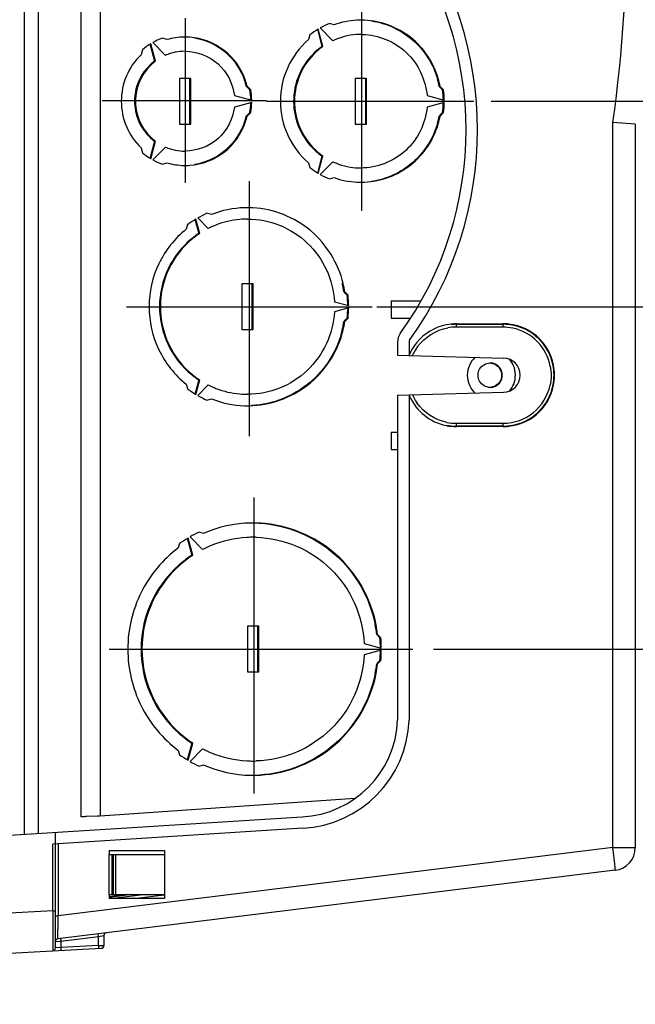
# Model space of a CAD drawing. Header units: inches. Extents: x 0 to 117, y 0 to 83.
# Tile 27 of 64: x 53.39 to 57.64, y 61.41 to 68.2. Entities that reach past the tile are written whole.
import ezdxf

# ---------------------------------------------------------------- set-up
doc = ezdxf.new("R2010")
doc.units = ezdxf.units.IN
doc.header["$LTSCALE"] = 6.431102
doc.header["$MEASUREMENT"] = 0
doc.linetypes.add('CENTER', pattern=[0.6, 0.375, -0.075, 0.075, -0.075])
doc.layers.get('0').update_dxf_attribs({"linetype": 'CONTINUOUS'})
doc.layers.add('DEFAULT_1', color=7, linetype='CENTER')
doc.styles.get("Standard").update_dxf_attribs({"font": 'txt', "width": 0.8})
doc.dimstyles.new('DIMSTYLE_2', dxfattribs={"dimtxt": 0.78125, "dimasz": 0.7, "dimexe": 0.18, "dimexo": 0.0625, "dimgap": 0.09, "dimtad": 1, "dimdec": 0, "dimzin": 4, "dimdsep": 46, "dimtxsty": 'STANDARD', "dimblk": '_FILLED', "dimblk1": '_FILLED', "dimblk2": '_FILLED', "dimcen": 0.09, "dimadec": 0, "dimazin": 0, "dimtfac": 1, "dimtdec": 0, "dimtofl": 0, "dimtmove": 0, "dimatfit": 3, "dimldrblk": '_FILLED', "dimfxl": 1, "dimtolj": 1, "dimtzin": 4, "dimarcsym": 0})

# ---------------------------------------------------------------- blocks, each defined once
blk = doc.blocks.new('_FILLED')
at = {"color": 0, "linetype": 'BYBLOCK'}
blk.add_solid([(0, 0), (-1, 0.1429), (-1, -0.1429)], dxfattribs=at)
blk = doc.blocks.new('*D2')
at = {"color": 7, "linetype": 'CONTINUOUS'}
for p, q in [((63.3444, 68.4456), (63.3444, 70.9614)), ((56.1841, 69.2527), (63.7194, 69.2527)), ((63.3444, 69.2527), (63.3444, 68.4456)), ((63.3444, 67.6385), (63.3444, 68.4456)), ((56.7379, 67.6385), (63.7194, 67.6385))]:
    blk.add_line(p, q, dxfattribs=at)
at = {"color": 7, "linetype": 'CONTINUOUS', "xscale": 0.7, "yscale": 0.7, "zscale": 0.7}
for p, rotation in [((63.3444, 69.2527), 90), ((63.3444, 67.6385), 270)]:
    blk.add_blockref('_FILLED', p, dxfattribs=dict(at, rotation=rotation))
at = {"color": 7, "linetype": 'CONTINUOUS', "insert": (62.3679, 69.7114), "char_height": 0.78125, "width": 1.25, "attachment_point": 1, "rotation": 90, "line_spacing_factor": 0.9}
blk.add_mtext('41', dxfattribs=at)
blk = doc.blocks.new('*D3')
at = {"color": 7, "linetype": 'CONTINUOUS'}
for p, q in [((63.3444, 67.6385), (63.3444, 68.6385)), ((63.3444, 68.6385), (63.3444, 66.9298)), ((56.6461, 67.6385), (63.7194, 67.6385)), ((63.3444, 64.1086), (63.3444, 66.9298)), ((55.9305, 66.2212), (63.7194, 66.2212)), ((63.3444, 66.2212), (63.3444, 64.1086))]:
    blk.add_line(p, q, dxfattribs=at)
at = {"color": 7, "linetype": 'CONTINUOUS', "xscale": 0.7, "yscale": 0.7, "zscale": 0.7}
for p, rotation in [((63.3444, 67.6385), 270), ((63.3444, 66.2212), 90)]:
    blk.add_blockref('_FILLED', p, dxfattribs=dict(at, rotation=rotation))
at = {"color": 7, "linetype": 'CONTINUOUS', "insert": (62.3679, 65.3586), "char_height": 0.78125, "width": 1.25, "attachment_point": 3, "rotation": 90, "line_spacing_factor": 0.9}
blk.add_mtext('36', dxfattribs=at)
blk = doc.blocks.new('*D4')
at = {"color": 7, "linetype": 'CONTINUOUS'}
for p, q in [((55.8564, 66.2212), (61.8444, 66.2212)), ((61.4694, 66.2212), (61.4694, 65.0401)), ((61.4694, 63.859), (61.4694, 65.0401)), ((61.4694, 65.0401), (61.4694, 61.9017)), ((56.2491, 63.859), (61.8444, 63.859))]:
    blk.add_line(p, q, dxfattribs=at)
at = {"color": 7, "linetype": 'CONTINUOUS', "xscale": 0.7, "yscale": 0.7, "zscale": 0.7}
for p, rotation in [((61.4694, 66.2212), 90), ((61.4694, 63.859), 270)]:
    blk.add_blockref('_FILLED', p, dxfattribs=dict(at, rotation=rotation))
at = {"color": 7, "linetype": 'CONTINUOUS', "insert": (60.4929, 63.1517), "char_height": 0.78125, "width": 1.25, "attachment_point": 3, "rotation": 90, "line_spacing_factor": 0.9}
blk.add_mtext('60', dxfattribs=at)

msp = doc.modelspace()

# ---------------------------------------------------------------- linework, layer by layer
at = {"color": 7, "linetype": 'CONTINUOUS'}
for p, q in [((53.4222, 70.4911), (53.4222, 62.5812)), ((53.5206, 70.4849), (53.5206, 62.5873)), ((53.8159, 62.7016), (53.8159, 70.41)), ((53.9464, 70.4054), (53.9464, 62.7062)), ((55.4467, 68.1357), (55.4787, 68.0159)), ((55.4848, 68.0159), (55.4529, 68.1357)), ((55.4665, 68.1436), (55.5537, 68.0559)), ((55.5625, 68.1657), (55.5302, 68.1744)), ((54.4092, 68.0634), (54.3748, 68.0726)), ((55.3945, 68.0957), (55.3859, 68.0632)), ((54.2392, 67.9939), (54.23, 67.9593)), ((54.2907, 68.0351), (54.3228, 67.9147)), ((54.329, 67.9147), (54.2969, 68.0351)), ((54.3105, 68.043), (54.3981, 67.9548)), ((55.4787, 68.0159), (55.4848, 68.0159)), ((54.3228, 67.9147), (54.329, 67.9147)), ((54.4945, 67.796), (54.4945, 67.481)), ((54.5728, 67.796), (54.4945, 67.796)), ((54.5667, 67.481), (54.5667, 67.796)), ((54.5728, 67.481), (54.5728, 67.796)), ((55.7866, 67.796), (55.7083, 67.796)), ((55.7083, 67.796), (55.7083, 67.481)), ((55.7804, 67.481), (55.7804, 67.796)), ((55.7866, 67.481), (55.7866, 67.796)), ((54.9618, 67.7426), (54.9556, 67.7426)), ((54.9556, 67.7426), (54.9808, 67.7172)), ((54.987, 67.7172), (54.9618, 67.7426)), ((56.294, 67.741), (56.2878, 67.741)), ((56.2909, 67.7379), (56.3115, 67.7172)), ((56.3177, 67.7172), (56.294, 67.741)), ((54.8739, 67.6786), (54.9937, 67.6464)), ((56.2038, 67.6785), (56.323, 67.6464)), ((54.9937, 67.6306), (54.8739, 67.5983)), ((56.323, 67.6306), (56.2038, 67.5985)), ((54.9808, 67.5597), (54.9556, 67.5344)), ((54.9556, 67.5344), (54.9618, 67.5344)), ((54.9618, 67.5344), (54.987, 67.5597)), ((56.2878, 67.536), (56.294, 67.536)), ((56.3115, 67.5597), (56.2909, 67.539)), ((56.294, 67.536), (56.3177, 67.5597)), ((54.4945, 67.481), (54.5728, 67.481)), ((55.7083, 67.481), (55.7866, 67.481)), ((57.4871, 62.4901), (57.4871, 67.4918)), ((57.6418, 67.481), (57.4871, 67.4918)), ((57.6418, 67.481), (57.6418, 62.4901)), ((54.23, 67.3177), (54.2392, 67.2831)), ((54.3228, 67.3622), (54.2907, 67.2419)), ((54.2969, 67.2419), (54.329, 67.3622)), ((54.3981, 67.3221), (54.3105, 67.234)), ((54.329, 67.3622), (54.3228, 67.3622)), ((55.4787, 67.2611), (55.4467, 67.1413)), ((55.4529, 67.1413), (55.4848, 67.2611)), ((55.4848, 67.2611), (55.4787, 67.2611)), ((54.3748, 67.2043), (54.4092, 67.2136)), ((55.3859, 67.2138), (55.3945, 67.1813)), ((55.5537, 67.2211), (55.4665, 67.1334)), ((55.5302, 67.1026), (55.5625, 67.1113)), ((54.6217, 66.8337), (54.6941, 66.7609)), ((54.716, 66.8569), (54.6849, 66.8653)), ((54.5493, 66.7866), (54.541, 66.7553)), ((54.602, 66.8258), (54.6285, 66.7264)), ((54.6346, 66.7264), (54.6082, 66.8258)), ((54.6285, 66.7264), (54.6346, 66.7264)), ((55.0035, 66.3786), (54.9252, 66.3786)), ((54.9252, 66.3786), (54.9252, 66.0637)), ((54.9973, 66.0637), (54.9973, 66.3786)), ((55.0035, 66.0637), (55.0035, 66.3786)), ((55.6361, 66.3228), (55.63, 66.3228)), ((55.633, 66.3197), (55.6527, 66.2999)), ((55.6589, 66.2999), (55.6361, 66.3228)), ((55.5644, 66.2557), (55.6632, 66.229)), ((55.9563, 66.2605), (56.1622, 66.2605)), ((55.9563, 66.2605), (55.9563, 66.1424)), ((55.6632, 66.2133), (55.5644, 66.1867)), ((55.63, 66.1196), (55.6361, 66.1196)), ((55.6527, 66.1424), (55.633, 66.1226)), ((55.6361, 66.1196), (55.6589, 66.1424)), ((55.9563, 66.1424), (56.091, 66.1424)), ((56.4055, 66.0999), (56.4052, 66.0802)), ((56.4055, 66.0999), (56.7293, 66.0999)), ((56.4066, 66.103), (56.7304, 66.103)), ((54.9252, 66.0637), (55.0035, 66.0637)), ((56.729, 66.0802), (56.4052, 66.0802)), ((56.0009, 65.9791), (56.0009, 65.8865)), ((56.0797, 65.9791), (56.0797, 65.8844)), ((56.0009, 65.8865), (56.0796, 65.8844)), ((56.0816, 65.8843), (56.7325, 65.8668)), ((54.541, 65.687), (54.5493, 65.6558)), ((54.6285, 65.7159), (54.602, 65.6165)), ((54.6082, 65.6165), (54.6346, 65.7159)), ((54.6941, 65.6814), (54.6217, 65.6087)), ((54.6346, 65.7159), (54.6285, 65.7159)), ((56.0009, 65.6109), (56.0797, 65.613)), ((56.0009, 65.6109), (56.0009, 63.3707)), ((56.0797, 65.613), (56.0797, 63.369)), ((56.0816, 65.6131), (56.7325, 65.6306)), ((54.6849, 65.577), (54.716, 65.5854)), ((56.4052, 65.4172), (56.729, 65.4172)), ((56.7293, 65.3975), (56.729, 65.4172)), ((55.9563, 65.355), (56.0009, 65.355)), ((55.9563, 65.355), (55.9563, 65.2369)), ((56.7293, 65.3975), (56.4055, 65.3975)), ((56.4055, 65.3975), (56.4066, 65.3944)), ((56.7304, 65.3944), (56.4066, 65.3944)), ((55.9563, 65.2369), (56.0009, 65.2369)), ((54.6606, 64.6578), (54.6306, 64.6659)), ((54.5481, 64.6255), (54.5799, 64.5064)), ((54.5861, 64.5064), (54.5543, 64.6255)), ((54.5679, 64.6334), (54.6546, 64.5462)), ((54.495, 64.5871), (54.487, 64.557)), ((54.5799, 64.5064), (54.5861, 64.5064)), ((55.0427, 64.0164), (54.9644, 64.0164)), ((54.9644, 64.0164), (54.9644, 63.7015)), ((55.0365, 63.7015), (55.0365, 64.0164)), ((55.0427, 63.7015), (55.0427, 64.0164)), ((55.863, 63.9597), (55.8568, 63.9597)), ((55.8599, 63.9567), (55.8788, 63.9377)), ((55.8849, 63.9377), (55.863, 63.9597)), ((55.7699, 63.8987), (55.8884, 63.8668)), ((55.8884, 63.8511), (55.7699, 63.8192)), ((55.8788, 63.7802), (55.8599, 63.7612)), ((55.863, 63.7582), (55.8849, 63.7802)), ((55.8568, 63.7582), (55.863, 63.7582)), ((54.9644, 63.7015), (55.0427, 63.7015)), ((54.5799, 63.2115), (54.5481, 63.0924)), ((54.5543, 63.0924), (54.5861, 63.2115)), ((54.6546, 63.1717), (54.5679, 63.0845)), ((54.5861, 63.2115), (54.5799, 63.2115)), ((54.487, 63.1609), (54.495, 63.1308)), ((54.6306, 63.052), (54.6606, 63.0601)), ((55.7066, 62.8288), (53.9464, 62.7062)), ((53.323, 62.5749), (55.341, 62.7017)), ((53.9299, 62.7058), (53.855, 62.7039)), ((53.934, 62.7059), (53.9299, 62.7058)), ((53.9464, 62.7062), (53.934, 62.7059)), ((55.3455, 62.6231), (53.6201, 62.5147)), ((53.6387, 61.7977), (53.6387, 62.5948)), ((53.6201, 62.0533), (53.6201, 62.5147)), ((53.6581, 62.5171), (53.6581, 62.02)), ((57.4871, 62.4901), (53.6581, 62.02)), ((57.4871, 62.4901), (57.6418, 62.4901)), ((57.4876, 62.4857), (57.4871, 62.4901)), ((57.4896, 62.4699), (57.4876, 62.4857)), ((54.0088, 62.166), (54.0088, 62.4416)), ((54.01, 62.4508), (54.0098, 62.4416)), ((54.0098, 62.4416), (54.3951, 62.4416)), ((54.0108, 62.4692), (54.01, 62.4508)), ((54.0108, 62.4692), (54.3927, 62.4692)), ((54.0285, 62.4416), (54.0285, 62.166)), ((54.0403, 62.166), (54.0403, 62.4416)), ((54.0539, 62.4416), (54.0539, 62.166)), ((54.3927, 62.4692), (54.3927, 62.1385)), ((57.5036, 62.3338), (53.656, 61.8614)), ((54.0088, 62.166), (54.3951, 62.166)), ((54.0098, 62.166), (54.0108, 62.1385)), ((54.1313, 62.166), (54.0106, 62.1512)), ((54.166, 62.166), (54.0111, 62.147)), ((54.2634, 62.166), (54.057, 62.1407)), ((54.3898, 62.1621), (54.1976, 62.1385)), ((54.3927, 62.1385), (54.0108, 62.1385)), ((53.6201, 62.0533), (53.323, 62.0377)), ((53.6201, 62.0533), (53.6387, 62.0533)), ((53.6201, 62.0533), (53.6202, 62.0245)), ((53.6202, 62.0245), (53.6203, 61.996)), ((53.6387, 62.02), (53.6581, 62.02)), ((53.6571, 61.9543), (53.6581, 62.02)), ((53.6203, 61.996), (53.6203, 61.9682)), ((53.6203, 61.9682), (53.6205, 61.8915)), ((53.6564, 61.9015), (53.6571, 61.9543)), ((53.6205, 61.8915), (53.6205, 61.8691)), ((53.6562, 61.8892), (53.6564, 61.9015)), ((53.676, 61.8442), (53.9361, 61.8761)), ((53.9361, 61.8761), (53.9728, 61.8828)), ((53.9361, 61.8143), (53.9361, 61.8761)), ((53.9728, 61.8828), (53.9734, 61.883)), ((53.9734, 61.883), (53.9734, 61.8152)), ((53.6387, 61.8419), (53.6695, 61.8438)), ((53.6695, 61.8438), (53.676, 61.8442)), ((53.676, 61.8442), (53.676, 61.8006)), ((53.9361, 61.8143), (53.676, 61.8006)), ((53.9361, 61.8143), (53.9647, 61.815)), ((53.9647, 61.815), (53.9728, 61.8152)), ((53.323, 61.7625), (53.9547, 61.7956)), ((53.6202, 61.7796), (53.6201, 61.7781)), ((53.6393, 61.7978), (53.6387, 61.7977)), ((53.676, 61.8006), (53.6393, 61.7978))]:
    msp.add_line(p, q, dxfattribs=at)
for centre, radius, start, end in [((46.7225, 68.9771), 10.8665, 352.14406, 7.85594), ((54.0718, 67.4416), 2.4803, 324.19606, 35.78367), ((54.0718, 67.4416), 2.4016, 324.19606, 35.78367), ((55.7482, 67.6409), 0.5567, 92.96812, 109.48326), ((55.7474, 67.6476), 0.55, 90.01435, 92.92835), ((55.7474, 67.6453), 0.5523, 87.4014, 90.01454), ((55.7483, 67.6425), 0.5749, 120.91814, 127.97208), ((55.748, 67.6431), 0.5742, 112.29149, 119.35463), ((54.534, 67.6424), 0.4588, 110.30285, 119.15777), ((54.534, 67.6408), 0.4406, 90.94173, 106.45457), ((54.5337, 67.6462), 0.4352, 90.0135, 90.91028), ((54.5337, 67.6442), 0.4372, 85.7198, 90.01079), ((55.7524, 67.6385), 0.561, 130.79782, 229.20218), ((55.7471, 67.6436), 0.4554, 109.73482, 115.13399), ((55.7482, 67.6408), 0.4584, 99.27121, 109.74079), ((55.7475, 67.6434), 0.4557, 88.67623, 99.23465), ((54.5343, 67.6417), 0.4595, 121.11441, 129.95483), ((55.7449, 67.6383), 0.462, 130.51752, 224.17566), ((55.7501, 67.6394), 0.4606, 125.76615, 135.75678), ((55.7418, 67.642), 0.4572, 125.13596, 130.52156), ((55.7454, 67.6455), 0.4529, 125.12643, 125.74141), ((54.5378, 67.6385), 0.4446, 133.81878, 226.18122), ((54.5333, 67.6426), 0.3402, 107.3078, 113.41219), ((54.5344, 67.6392), 0.3438, 101.40639, 107.31344), ((54.5338, 67.6421), 0.3409, 90.03276, 101.39966), ((55.7511, 67.6386), 0.462, 135.82434, 229.48248), ((54.5308, 67.6385), 0.3459, 132.93391, 221.12276), ((54.5361, 67.6387), 0.3451, 127.67506, 227.06609), ((54.5278, 67.6412), 0.3419, 126.85471, 132.9398), ((54.5316, 67.6443), 0.3379, 126.84121, 127.64128), ((54.5243, 67.6388), 0.4436, 13.52678, 18.76275), ((54.5305, 67.6388), 0.4436, 13.52678, 18.76227), ((55.7373, 67.6388), 0.56, 10.52048, 16.11063), ((55.7435, 67.6388), 0.56, 10.52048, 16.11005), ((54.5225, 67.6385), 0.4651, 0.97001, 9.74717), ((54.5288, 67.6385), 0.4649, 0.97001, 9.74747), ((55.735, 67.6385), 0.5819, 0.77532, 7.7771), ((55.7413, 67.6385), 0.5817, 0.77532, 7.77725), ((54.5227, 67.6384), 0.4649, 350.25253, 359.02999), ((54.5287, 67.6385), 0.4651, 350.25283, 359.02999), ((55.7351, 67.6385), 0.5817, 352.22275, 359.22468), ((55.7412, 67.6385), 0.5819, 352.2229, 359.22468), ((54.5243, 67.6382), 0.4436, 341.23773, 346.47322), ((54.5305, 67.6382), 0.4436, 341.23725, 346.47322), ((55.7373, 67.6382), 0.56, 343.88995, 349.47952), ((55.7435, 67.6382), 0.56, 343.88937, 349.47952), ((54.5297, 67.638), 0.3448, 221.17657, 233.1164), ((54.534, 67.6358), 0.3419, 227.0602, 233.14529), ((54.5333, 67.6343), 0.3402, 246.58781, 252.69293), ((54.5344, 67.6377), 0.3438, 252.68729, 258.59494), ((55.7437, 67.6374), 0.4603, 224.24163, 234.84351), ((54.535, 67.6363), 0.4607, 230.04873, 238.22343), ((54.5343, 67.6352), 0.4595, 238.23005, 238.88561), ((54.5338, 67.6349), 0.3409, 258.60166, 269.9673), ((55.748, 67.6349), 0.4572, 229.47844, 234.86404), ((54.5339, 67.6342), 0.4584, 240.84281, 249.69794), ((54.534, 67.6362), 0.4406, 253.54563, 269.14152), ((54.5337, 67.6308), 0.4353, 269.17392, 269.98646), ((54.5337, 67.6327), 0.4372, 269.9892, 274.27867), ((55.7489, 67.6353), 0.5759, 232.02959, 238.55268), ((55.7471, 67.6334), 0.4554, 244.86601, 250.26518), ((55.7482, 67.6361), 0.4584, 250.25921, 260.72879), ((55.7475, 67.6336), 0.4557, 260.76535, 270.01754), ((55.7483, 67.6344), 0.5749, 238.55622, 239.08187), ((55.7478, 67.6334), 0.5737, 240.64581, 247.70933), ((55.7482, 67.6361), 0.5567, 250.51673, 267.0304), ((55.7474, 67.6294), 0.55, 267.07016, 269.98562), ((55.7474, 67.6317), 0.5523, 269.98542, 272.59675), ((54.9654, 66.2232), 0.681, 91.84174, 111.48573), ((54.9643, 66.2283), 0.6759, 86.81837, 91.76298), ((54.965, 66.2267), 0.6973, 113.68286, 119.49267), ((54.9654, 66.2261), 0.6981, 120.78019, 126.5837), ((54.9639, 66.2277), 0.5976, 111.30573, 116.84478), ((54.9653, 66.2237), 0.6019, 95.16616, 111.29163), ((54.9644, 66.2267), 0.5987, 89.98496, 95.10402), ((54.9586, 66.2262), 0.5994, 123.4276, 128.95564), ((54.9651, 66.2258), 0.5999, 123.90537, 128.95394), ((54.9613, 66.2313), 0.5932, 123.41722, 123.8971), ((54.9634, 66.2212), 0.6063, 129.00695, 230.9934), ((54.9696, 66.2212), 0.6063, 129.0066, 230.99305), ((54.9527, 66.2214), 0.6848, 8.51459, 13.50183), ((54.9589, 66.2214), 0.6848, 8.51459, 13.50183), ((54.9505, 66.2212), 0.7066, 0.63848, 6.39815), ((54.9568, 66.2212), 0.7065, 0.63848, 6.39824), ((54.9506, 66.2211), 0.7065, 353.60176, 359.36152), ((54.9567, 66.2212), 0.7066, 353.60185, 359.36152), ((54.9527, 66.2209), 0.6848, 346.49817, 351.48541), ((54.9589, 66.2209), 0.6848, 346.49817, 351.48541), ((56.4068, 65.7475), 0.3556, 90.03318, 101.35344), ((56.4056, 65.7499), 0.35, 90.01022, 95.63445), ((56.7292, 65.7501), 0.3498, 83.96447, 89.98716), ((56.7303, 65.7501), 0.353, 83.82737, 89.98651), ((56.7288, 65.746), 0.354, 78.01843, 83.97006), ((56.7303, 65.7487), 0.3543, 6.13443, 83.85773), ((56.7293, 65.7487), 0.3511, 5.99494, 77.99701), ((56.0994, 65.9791), 0.0984, 144.19606, 180), ((56.4053, 65.7482), 0.3321, 90.0096, 100.02066), ((56.7288, 65.7474), 0.3328, 78.47079, 89.96501), ((56.729, 65.7487), 0.3315, 10.61678, 78.45972), ((56.0994, 65.9791), 0.0197, 144.19606, 180), ((56.4075, 65.748), 0.3555, 140.41558, 151.56059), ((56.4017, 65.7512), 0.3489, 151.57133, 155.98619), ((56.4039, 65.7492), 0.3301, 149.58687, 155.94718), ((56.4079, 65.7469), 0.3347, 143.46179, 149.59385), ((56.7293, 65.7487), 0.1181, 271.54478, 88.45522), ((56.6457, 65.7482), 0.1688, 22.84268, 40.68935), ((54.9586, 66.2161), 0.5994, 231.04471, 236.57241), ((54.9651, 66.2165), 0.5999, 231.0457, 236.09463), ((56.6385, 65.7487), 0.085, 322.54391, 38.72399), ((56.7305, 65.7488), 0.35, 353.9663, 6.0337), ((56.7315, 65.7486), 0.3531, 353.82924, 6.17166), ((54.9613, 66.211), 0.5932, 236.10291, 236.58278), ((54.9639, 66.2146), 0.5976, 243.15522, 248.69392), ((56.729, 65.7487), 0.3315, 270.0111, 348.14136), ((56.7303, 65.7487), 0.3543, 276.14316, 353.86646), ((56.6456, 65.7493), 0.169, 319.33618, 338.41464), ((56.7293, 65.7487), 0.3512, 281.9762, 354.00574), ((54.9654, 66.2162), 0.698, 233.41715, 239.21981), ((54.9648, 66.2152), 0.6969, 240.50741, 246.31763), ((54.9653, 66.2186), 0.6019, 248.70801, 264.8327), ((54.9644, 66.2156), 0.5987, 264.89483, 270.01501), ((56.4063, 65.7494), 0.3327, 204.06804, 215.15165), ((54.9654, 66.2191), 0.681, 248.51427, 268.15826), ((56.4067, 65.7488), 0.3544, 204.06607, 258.63008), ((54.9643, 66.214), 0.6759, 268.23702, 273.18163), ((56.4057, 65.7499), 0.3524, 258.79502, 269.96824), ((56.4054, 65.7498), 0.3326, 258.88297, 269.96907), ((56.7288, 65.7515), 0.354, 276.02994, 281.98157), ((56.4068, 65.7499), 0.3556, 258.64656, 269.96682), ((56.7292, 65.7473), 0.3498, 270.01284, 276.03553), ((56.7303, 65.7473), 0.353, 270.01349, 276.17353), ((55.0035, 63.8684), 0.8607, 89.98765, 91.07619), ((55.0035, 63.8697), 0.8594, 86.61233, 89.98832), ((55.0044, 63.8659), 0.883, 115.0437, 119.62802), ((55.0048, 63.8652), 0.8838, 120.6449, 125.22524), ((55.0049, 63.8609), 0.7697, 93.3103, 112.26194), ((55.0035, 63.8676), 0.763, 89.98812, 93.23267), ((55.0035, 63.8697), 0.7609, 88.45842, 89.98727), ((55.0033, 63.8667), 0.7637, 112.31129, 117.16597), ((55.004, 63.859), 0.7741, 128.01865, 231.98165), ((55.0102, 63.859), 0.7741, 128.01835, 231.98135), ((54.9981, 63.865), 0.7658, 123.10646, 127.95252), ((55.0046, 63.8646), 0.7662, 123.48333, 127.95138), ((55.0009, 63.8701), 0.7596, 123.09941, 123.47758), ((54.9898, 63.8591), 0.8728, 6.62124, 11.11164), ((54.996, 63.8591), 0.8728, 6.62124, 11.1119), ((54.9877, 63.859), 0.8945, 0.50428, 5.04939), ((54.9939, 63.859), 0.8945, 0.50428, 5.04939), ((54.9877, 63.8589), 0.8945, 354.95061, 359.49572), ((54.9939, 63.8589), 0.8945, 354.95061, 359.49572), ((54.9898, 63.8588), 0.8728, 348.8881, 353.37876), ((54.996, 63.8588), 0.8728, 348.88836, 353.37876), ((55.3047, 63.3975), 0.6968, 272.9828, 357.77542), ((55.3047, 63.3975), 0.7755, 273.01336, 357.8903), ((54.9981, 63.8529), 0.7658, 232.04779, 236.89355), ((55.0046, 63.8533), 0.7662, 232.0483, 236.51667), ((55.0009, 63.8478), 0.7596, 236.52242, 236.90059), ((55.0033, 63.8512), 0.7637, 242.83402, 247.68839), ((55.0048, 63.8527), 0.8838, 234.77512, 239.35511), ((55.0049, 63.857), 0.7697, 247.73774, 266.68846), ((55.0042, 63.8517), 0.8826, 240.37207, 244.95657), ((55.0035, 63.8503), 0.763, 266.76608, 270.01186), ((55.0035, 63.8482), 0.7609, 270.01271, 271.54015), ((55.0035, 63.8495), 0.8607, 268.92483, 270.01237), ((55.0035, 63.8482), 0.8594, 270.0117, 273.38884), ((57.4844, 62.4901), 0.1575, 277, 360), ((49.3961, 61.4944), 8.1521, 6.59493, 6.87275), ((53.9931, 61.883), 0.0197, 97, 180), ((53.6584, 61.8419), 0.0197, 97, 180), ((53.9537, 61.8152), 0.0197, 273, 360), ((53.619, 61.7977), 0.0197, 273.01751, 0.03125)]:
    msp.add_arc(centre, radius, start, end, dxfattribs=at)
for points, knots in [([(56.2814, 67.7941), (56.2499, 67.9035), (56.1153, 68.1075), (55.8858, 68.1918), (55.7725, 68.197)], [0, 0, 0, 0, 0.500851, 1, 1, 1, 1]), ([(55.8196, 68.192), (55.9235, 68.1771), (56.1272, 68.0846), (56.2461, 67.8953), (56.2753, 67.7941)], [0, 0, 0, 0, 0.499188, 1, 1, 1, 1]), ([(54.9506, 67.7815), (54.9233, 67.8618), (54.8196, 68.0096), (54.6507, 68.0739), (54.5663, 68.0802)], [0, 0, 0, 0, 0.500798, 1, 1, 1, 1]), ([(54.5997, 68.0754), (54.6768, 68.0625), (54.8271, 67.9932), (54.9192, 67.8558), (54.9444, 67.7815)], [0, 0, 0, 0, 0.499239, 1, 1, 1, 1]), ([(55.758, 68.099), (55.8671, 68.0965), (56.0916, 68.0062), (56.1944, 67.7876), (56.2038, 67.6785)], [0, 0, 0, 0, 0.49907, 1, 1, 1, 1]), ([(54.5336, 67.983), (54.6148, 67.983), (54.7834, 67.9201), (54.8645, 67.7596), (54.8739, 67.6786)], [0, 0, 0, 0, 0.49908, 1, 1, 1, 1]), ([(54.8739, 67.5983), (54.8645, 67.5173), (54.7834, 67.3569), (54.6148, 67.294), (54.5336, 67.294)], [0, 0, 0, 0, 0.50092, 1, 1, 1, 1]), ([(56.2038, 67.5985), (56.1942, 67.4877), (56.0884, 67.2657), (55.8584, 67.1779), (55.7476, 67.1778)], [0, 0, 0, 0, 0.500941, 1, 1, 1, 1]), ([(54.5663, 67.1968), (54.6506, 67.2031), (54.8196, 67.2673), (54.9233, 67.4151), (54.9506, 67.4955)], [0, 0, 0, 0, 0.499202, 1, 1, 1, 1]), ([(54.9444, 67.4955), (54.9192, 67.4212), (54.8271, 67.2838), (54.6768, 67.2144), (54.5997, 67.2016)], [0, 0, 0, 0, 0.500761, 1, 1, 1, 1]), ([(55.7724, 67.08), (55.8858, 67.0851), (56.1153, 67.1695), (56.2499, 67.3734), (56.2814, 67.4828)], [0, 0, 0, 0, 0.499149, 1, 1, 1, 1]), ([(56.2753, 67.4828), (56.2461, 67.3817), (56.1272, 67.1923), (55.9235, 67.0999), (55.8196, 67.085)], [0, 0, 0, 0, 0.500812, 1, 1, 1, 1]), ([(55.6248, 66.3812), (55.5914, 66.5202), (55.4315, 66.7835), (55.1441, 66.8953), (55.0019, 66.9032)], [0, 0, 0, 0, 0.500862, 1, 1, 1, 1]), ([(54.9646, 66.8255), (55.0399, 66.8255), (55.1923, 66.7962), (55.3872, 66.6708), (55.5225, 66.4823), (55.5601, 66.3313), (55.5644, 66.2557)], [0, 0, 0, 0, 0.249373, 0.499114, 0.749333, 1, 1, 1, 1]), ([(54.541, 66.7553), (54.462, 66.6921), (54.331, 66.5272), (54.262, 66.2212), (54.331, 65.9151), (54.462, 65.7502), (54.541, 65.687)], [0, 0, 0, 0, 0.249782, 0.5, 0.750218, 1, 1, 1, 1]), ([(55.5644, 66.1867), (55.5601, 66.111), (55.5225, 65.96), (55.3872, 65.7715), (55.1923, 65.6461), (55.0399, 65.6168), (54.9646, 65.6168)], [0, 0, 0, 0, 0.250667, 0.500886, 0.750627, 1, 1, 1, 1]), ([(56.729, 66.0802), (56.729, 66.0827), (56.7293, 66.0892), (56.728, 66.096), (56.7293, 66.0999)], [0, 0, 0, 0, 0.37055, 1, 1, 1, 1]), ([(55.6186, 66.0611), (55.5852, 65.9221), (55.4253, 65.6588), (55.1379, 65.547), (54.9957, 65.5391)], [0, 0, 0, 0, 0.500862, 1, 1, 1, 1]), ([(55.0019, 65.5391), (55.1441, 65.547), (55.4315, 65.6588), (55.5914, 65.9221), (55.6248, 66.0611)], [0, 0, 0, 0, 0.499138, 1, 1, 1, 1]), ([(56.5359, 65.8724), (56.5027, 65.842), (56.4605, 65.7487), (56.5027, 65.6555), (56.5359, 65.6251)], [0, 0, 0, 0, 0.499997, 1, 1, 1, 1]), ([(56.4052, 65.4172), (56.4052, 65.4148), (56.4055, 65.4083), (56.4042, 65.4014), (56.4055, 65.3975)], [0, 0, 0, 0, 0.37055, 1, 1, 1, 1]), ([(55.0482, 64.7275), (55.2345, 64.7165), (55.611, 64.5645), (55.8102, 64.2111), (55.8463, 64.0273)], [0, 0, 0, 0, 0.499134, 1, 1, 1, 1]), ([(55.8525, 64.0273), (55.8164, 64.2112), (55.6172, 64.5645), (55.2407, 64.7165), (55.0543, 64.7275)], [0, 0, 0, 0, 0.500866, 1, 1, 1, 1]), ([(55.024, 64.6303), (55.1189, 64.6278), (55.3097, 64.5864), (55.5521, 64.424), (55.7193, 64.1844), (55.765, 63.994), (55.7699, 63.8987)], [0, 0, 0, 0, 0.249385, 0.499128, 0.749357, 1, 1, 1, 1]), ([(54.487, 64.557), (54.3801, 64.477), (54.2012, 64.2632), (54.1067, 63.859), (54.2012, 63.4547), (54.3801, 63.2409), (54.487, 63.1609)], [0, 0, 0, 0, 0.249755, 0.5, 0.750245, 1, 1, 1, 1]), ([(55.7699, 63.8192), (55.765, 63.7239), (55.7193, 63.5335), (55.5521, 63.2939), (55.3097, 63.1315), (55.1189, 63.0901), (55.024, 63.0876)], [0, 0, 0, 0, 0.250643, 0.500872, 0.750615, 1, 1, 1, 1]), ([(55.8463, 63.6906), (55.8102, 63.5067), (55.611, 63.1534), (55.2345, 63.0014), (55.0482, 62.9904)], [0, 0, 0, 0, 0.500866, 1, 1, 1, 1]), ([(55.0543, 62.9904), (55.2407, 63.0014), (55.6172, 63.1534), (55.8164, 63.5068), (55.8525, 63.6906)], [0, 0, 0, 0, 0.499134, 1, 1, 1, 1]), ([(53.855, 62.7039), (53.8495, 62.7037), (53.8402, 62.7032), (53.827, 62.7033), (53.8213, 62.7017), (53.8159, 62.7025), (53.8159, 62.7016)], [0, 0, 0, 0, 0.421593, 0.737302, 0.932342, 1, 1, 1, 1]), ([(57.5036, 62.3338), (57.5041, 62.3339), (57.5032, 62.3374), (57.5038, 62.3413), (57.5027, 62.3502), (57.5014, 62.3667), (57.4983, 62.3942), (57.4957, 62.4175), (57.4942, 62.4306)], [0, 0, 0, 0, 0.018073, 0.070371, 0.156135, 0.273672, 0.592516, 1, 1, 1, 1]), ([(53.656, 61.8614), (53.6554, 61.8613), (53.6568, 61.8654), (53.6555, 61.869), (53.6564, 61.8787), (53.6562, 61.8853), (53.6562, 61.8892)], [0, 0, 0, 0, 0.064378, 0.255761, 0.570149, 1, 1, 1, 1]), ([(53.9361, 61.8761), (53.9355, 61.8807), (53.9368, 61.8851), (53.9328, 61.8954), (53.9347, 61.8956)], [0, 0, 0, 0, 0.706046, 1, 1, 1, 1]), ([(53.6205, 61.8691), (53.6205, 61.8577), (53.6204, 61.8279), (53.6208, 61.798), (53.6202, 61.7796)], [0, 0, 0, 0, 0.381813, 1, 1, 1, 1]), ([(53.6747, 61.8637), (53.6728, 61.8635), (53.6768, 61.8532), (53.6755, 61.8487), (53.676, 61.8442)], [0, 0, 0, 0, 0.293715, 1, 1, 1, 1]), ([(53.9361, 61.8143), (53.9363, 61.8096), (53.9347, 61.8053), (53.938, 61.7947), (53.9361, 61.7946)], [0, 0, 0, 0, 0.705767, 1, 1, 1, 1]), ([(53.676, 61.8006), (53.6763, 61.796), (53.6747, 61.7916), (53.678, 61.7811), (53.676, 61.781)], [0, 0, 0, 0, 0.705499, 1, 1, 1, 1])]:
    msp.add_open_spline(points, degree=3, knots=knots, dxfattribs=at)
for points in [[(56.3368, 66.0961), (56.2594, 66.0806), (56.1839, 66.0353), (56.1335, 65.9745)], [(56.139, 65.9462), (56.1876, 66.0119), (56.267, 66.0609), (56.3475, 66.0752)], [(56.5668, 65.7909), (56.5806, 65.8152), (56.6113, 65.8334), (56.6394, 65.8334)], [(56.6346, 65.8334), (56.6627, 65.8334), (56.6935, 65.8154), (56.7075, 65.7911)], [(56.7048, 65.8019), (56.6897, 65.8208), (56.6636, 65.8334), (56.6394, 65.8334)], [(56.8027, 65.6871), (56.8182, 65.7264), (56.8177, 65.7748), (56.8013, 65.8138)], [(56.5668, 65.7066), (56.5529, 65.731), (56.5529, 65.7664), (56.5668, 65.7909)], [(56.7075, 65.7911), (56.7215, 65.7668), (56.7216, 65.7314), (56.7078, 65.7069)], [(57.0548, 65.8098), (57.0627, 65.7675), (57.0622, 65.7227), (57.0534, 65.6806)], [(56.6394, 65.6641), (56.6113, 65.6641), (56.5806, 65.6822), (56.5668, 65.7066)], [(56.7078, 65.7069), (56.6939, 65.6823), (56.6629, 65.6641), (56.6346, 65.6641)], [(56.6394, 65.6641), (56.6641, 65.6641), (56.6909, 65.6773), (56.706, 65.697)], [(56.3413, 65.4234), (56.2605, 65.4393), (56.1816, 65.4905), (56.1342, 65.5578)], [(54.9874, 64.7289), (54.8759, 64.7268), (54.7628, 64.7022), (54.6606, 64.6578)], [(54.6606, 63.0601), (54.7629, 63.0157), (54.8759, 62.9911), (54.9874, 62.989)]]:
    msp.add_open_spline(points, degree=3, dxfattribs=at)
at = {"layer": 'DEFAULT_1', "color": 7, "linetype": 'CENTER'}
for p, q in [((55.7505, 68.3115), (55.7505, 66.8816)), ((54.5338, 68.2115), (54.5338, 67.0759)), ((55.0962, 67.6402), (53.9605, 67.6402)), ((55.0962, 67.6378), (56.526, 67.6378)), ((54.975, 67.0872), (54.975, 65.3286)), ((54.1294, 66.2205), (55.8248, 66.2205)), ((55.0091, 64.9044), (55.0091, 62.8641)), ((54.0091, 63.8584), (56.1068, 63.8584))]:
    msp.add_line(p, q, dxfattribs=at)

# ---------------------------------------------------------------- dimensions: what is measured, and where the dimension line sits
at = {"color": 7, "linetype": 'CONTINUOUS'}
for base, p1, p2, picture, middle in [((63.3444, 67.6385), (56.1841, 69.2527), (56.7379, 67.6385), '*D2', (62.7585, 70.3364)), ((63.3444, 66.2212), (56.6461, 67.6385), (55.9305, 66.2212), '*D3', (63.3186, 63.6161)), ((61.4694, 63.859), (55.8564, 66.2212), (56.2491, 63.859), '*D4', (61.4436, 61.4092))]:
    dim = msp.add_linear_dim(base=base, p1=p1, p2=p2, angle=270, dimstyle='DIMSTYLE_2', dxfattribs=at)
    dim.commit()
    dim.dimension.update_dxf_attribs({"geometry": picture, "text_midpoint": middle, "dimtype": 160})

doc.saveas('drawing.dxf')
